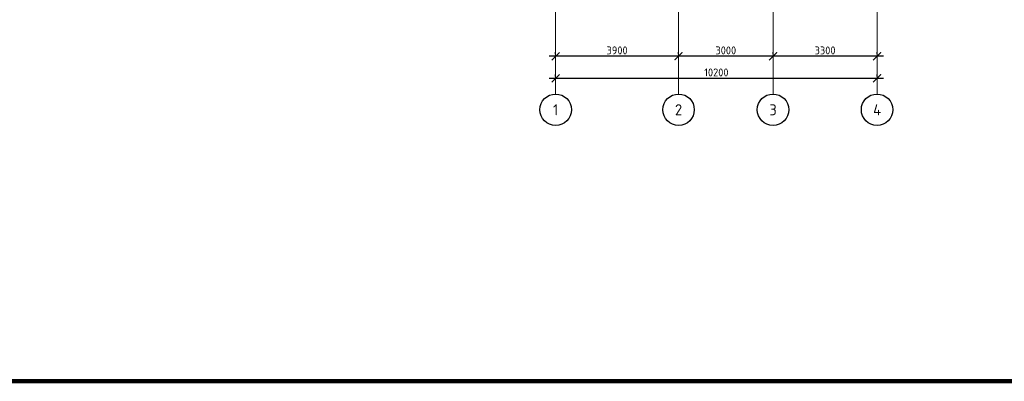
# Model space of a CAD drawing. Header units: millimetres. Extents: x -2096172177 to 2055029645, y -728784453 to 1899906214.
# Tile 41 of 109: x 1793824 to 1825064, y 889347 to 900834. Entities that reach past the tile are written whole.
import ezdxf
from ezdxf.enums import TextEntityAlignment as Align

# ---------------------------------------------------------------- set-up
doc = ezdxf.new("R2010")
doc.units = ezdxf.units.MM
doc.linetypes.add('DASHDOT_axis', pattern=[24, 20, -1.5, 1, -1.5])
doc.layers.add('Рамка', color=2, linetype='Continuous', lineweight=100)
doc.styles.add('GOST-2.304_Type-B', font='GOST Common.ttf')
doc.dimstyles.new('SPDS_units-mm', dxfattribs={"dimtxt": 2.5, "dimasz": 2.5, "dimexe": 1.25, "dimexo": 0.625, "dimtad": 1, "dimdec": 0, "dimtxsty": 'GOST-2.304_Type-B', "dimblk": 'ARCHTICK', "dimcen": 2.5, "dimdle": 2, "dimaunit": 1, "dimadec": 1, "dimazin": 2, "dimtfac": 1, "dimtdec": 0, "dimtmove": 1, "dimatfit": 3, "dimfxl": 1, "dimtfill": 1, "dimlwd": -1, "dimlwe": -1, "dimarcsym": 0})

# ---------------------------------------------------------------- blocks, each defined once
blk = doc.blocks.new('_ArchTick')
at = {"color": 0, "linetype": 'ByBlock', "const_width": 0.15}
blk.add_lwpolyline([(-0.5, -0.5), (0.5, 0.5)], dxfattribs=at)
blk = doc.blocks.new('*D217')
at = {"color": 0, "linetype": 'Continuous', "transparency": 16777216}
for p, q in [((1810628, 898972), (1821228, 898972)), ((1810828, 899034), (1810828, 899097)), ((1821028, 899034), (1821028, 899097))]:
    blk.add_line(p, q, dxfattribs=at)
at = {"layer": 'Defpoints', "color": 0, "linetype": 'DASHDOT_axis', "transparency": 16777216}
for p in [(1810828, 898972), (1821028, 898972), (1821028, 898972)]:
    blk.add_point(p, dxfattribs=at)
at = {"color": 0, "linetype": 'DASHDOT_axis', "transparency": 16777216, "xscale": 250, "yscale": 250, "zscale": 250, "rotation": 180}
blk.add_blockref('_ArchTick', (1810828, 898972), dxfattribs=at)
at = {"color": 0, "linetype": 'DASHDOT_axis', "transparency": 16777216, "xscale": 250, "yscale": 250, "zscale": 250}
blk.add_blockref('_ArchTick', (1821028, 898972), dxfattribs=at)
at = {"color": 0, "linetype": 'DASHDOT_axis', "transparency": 16777216, "insert": (1815928, 899159), "char_height": 250, "attachment_point": 5, "style": 'GOST-2.304_Type-B', "bg_fill": 3, "box_fill_scale": 1.1, "bg_fill_color": 256, "bg_fill_true_color": 13158600, "bg_fill_transparency": 0}
blk.add_mtext('10200', dxfattribs=at)
blk = doc.blocks.new('*D218')
at = {"color": 0, "linetype": 'Continuous', "transparency": 16777216}
for p, q in [((1810828, 899734), (1810828, 899797)), ((1814728, 899734), (1814728, 899797)), ((1814928, 899672), (1810628, 899672))]:
    blk.add_line(p, q, dxfattribs=at)
at = {"layer": 'Defpoints', "color": 0, "linetype": 'DASHDOT_axis', "transparency": 16777216}
for p in [(1810828, 899672), (1810828, 899672), (1814728, 899672)]:
    blk.add_point(p, dxfattribs=at)
at = {"color": 0, "linetype": 'DASHDOT_axis', "transparency": 16777216, "xscale": 250, "yscale": 250, "zscale": 250, "rotation": 180}
blk.add_blockref('_ArchTick', (1810828, 899672), dxfattribs=at)
at = {"color": 0, "linetype": 'DASHDOT_axis', "transparency": 16777216, "xscale": 250, "yscale": 250, "zscale": 250}
blk.add_blockref('_ArchTick', (1814728, 899672), dxfattribs=at)
at = {"color": 0, "linetype": 'DASHDOT_axis', "transparency": 16777216, "insert": (1812778, 899859), "char_height": 250, "attachment_point": 5, "style": 'GOST-2.304_Type-B', "bg_fill": 3, "box_fill_scale": 1.1, "bg_fill_color": 256, "bg_fill_true_color": 13158600, "bg_fill_transparency": 0}
blk.add_mtext('3900', dxfattribs=at)
blk = doc.blocks.new('*D219')
at = {"color": 0, "linetype": 'Continuous', "transparency": 16777216}
for p, q in [((1814728, 899734), (1814728, 899797)), ((1817728, 899734), (1817728, 899797)), ((1817928, 899672), (1814528, 899672))]:
    blk.add_line(p, q, dxfattribs=at)
at = {"layer": 'Defpoints', "color": 0, "linetype": 'DASHDOT_axis', "transparency": 16777216}
for p in [(1814728, 899672), (1814728, 899672), (1817728, 899672)]:
    blk.add_point(p, dxfattribs=at)
at = {"color": 0, "linetype": 'DASHDOT_axis', "transparency": 16777216, "xscale": 250, "yscale": 250, "zscale": 250, "rotation": 180}
blk.add_blockref('_ArchTick', (1814728, 899672), dxfattribs=at)
at = {"color": 0, "linetype": 'DASHDOT_axis', "transparency": 16777216, "xscale": 250, "yscale": 250, "zscale": 250}
blk.add_blockref('_ArchTick', (1817728, 899672), dxfattribs=at)
at = {"color": 0, "linetype": 'DASHDOT_axis', "transparency": 16777216, "insert": (1816228, 899859), "char_height": 250, "attachment_point": 5, "style": 'GOST-2.304_Type-B', "bg_fill": 3, "box_fill_scale": 1.1, "bg_fill_color": 256, "bg_fill_true_color": 13158600, "bg_fill_transparency": 0}
blk.add_mtext('3000', dxfattribs=at)
blk = doc.blocks.new('*D220')
at = {"color": 0, "linetype": 'Continuous', "transparency": 16777216}
for p, q in [((1817728, 899734), (1817728, 899797)), ((1821028, 899734), (1821028, 899797)), ((1821228, 899672), (1817528, 899672))]:
    blk.add_line(p, q, dxfattribs=at)
at = {"layer": 'Defpoints', "color": 0, "linetype": 'DASHDOT_axis', "transparency": 16777216}
for p in [(1817728, 899672), (1817728, 899672), (1821028, 899672)]:
    blk.add_point(p, dxfattribs=at)
at = {"color": 0, "linetype": 'DASHDOT_axis', "transparency": 16777216, "xscale": 250, "yscale": 250, "zscale": 250, "rotation": 180}
blk.add_blockref('_ArchTick', (1817728, 899672), dxfattribs=at)
at = {"color": 0, "linetype": 'DASHDOT_axis', "transparency": 16777216, "xscale": 250, "yscale": 250, "zscale": 250}
blk.add_blockref('_ArchTick', (1821028, 899672), dxfattribs=at)
at = {"color": 0, "linetype": 'DASHDOT_axis', "transparency": 16777216, "insert": (1819378, 899859), "char_height": 250, "attachment_point": 5, "style": 'GOST-2.304_Type-B', "bg_fill": 3, "box_fill_scale": 1.1, "bg_fill_color": 256, "bg_fill_true_color": 13158600, "bg_fill_transparency": 0}
blk.add_mtext('3300', dxfattribs=at)

msp = doc.modelspace()

# ---------------------------------------------------------------- linework, layer by layer
at = {"linetype": 'DASHDOT_axis', "lineweight": 20, "ltscale": 0.6}
for p, q in [((1810828.228, 901671.785), (1810828.228, 898471.785)), ((1814728.228, 901671.785), (1814728.228, 898471.785)), ((1817728.228, 901671.785), (1817728.228, 898471.785)), ((1821028.228, 901671.785), (1821028.228, 898471.785))]:
    msp.add_line(p, q, dxfattribs=at)
for centre in [(1810828.228, 897971.785), (1814728.228, 897971.785), (1817728.228, 897971.785), (1821028.228, 897971.785)]:
    msp.add_circle(centre, 500)
at = {"layer": 'Рамка'}
msp.add_line((1877954.242, 889346.663), (1762583.109, 889346.663), dxfattribs=at)

# ---------------------------------------------------------------- texts
at = {"linetype": 'DASHDOT_axis', "style": 'GOST-2.304_Type-B'}
for s, p in [('1', (1810828.228, 897971.785)), ('2', (1814728.228, 897971.785)), ('3', (1817728.228, 897971.785)), ('4', (1821028.228, 897971.785))]:
    msp.add_text(s, height=350, dxfattribs=at).set_placement(p, align=Align.MIDDLE_CENTER)

# ---------------------------------------------------------------- next in the draw order: dimensions: what is measured, and where the dimension line sits
at = {"linetype": 'DASHDOT_axis'}
for base, p1, p2, picture, middle in [((1810828.228, 899671.785), (1814728.228, 899671.785), (1810828.228, 899671.785), '*D218', (1812778.228, 899671.785)), ((1821028.228, 898971.785), (1810828.228, 898971.785), (1821028.228, 898971.785), '*D217', (1815928.228, 898971.785))]:
    dim = msp.add_linear_dim(base=base, p1=p1, p2=p2, dimstyle='SPDS_units-mm', override={"dimscale": 100}, dxfattribs=at)
    dim.commit()
    dim.dimension.update_dxf_attribs({"geometry": picture, "text_midpoint": middle, "dimtype": 160})

# ---------------------------------------------------------------- next in the draw order: dimensions: what is measured, and where the dimension line sits
dim = msp.add_linear_dim(base=(1814728.228, 899671.785), p1=(1817728.228, 899671.785), p2=(1814728.228, 899671.785), dimstyle='SPDS_units-mm', override={"dimscale": 100}, dxfattribs=at)
dim.commit()
dim.dimension.update_dxf_attribs({"geometry": '*D219', "text_midpoint": (1816228.228, 899671.785), "dimtype": 160})

# ---------------------------------------------------------------- next in the draw order: dimensions: what is measured, and where the dimension line sits
dim = msp.add_linear_dim(base=(1817728.228, 899671.785), p1=(1821028.228, 899671.785), p2=(1817728.228, 899671.785), dimstyle='SPDS_units-mm', override={"dimscale": 100}, dxfattribs=at)
dim.commit()
dim.dimension.update_dxf_attribs({"geometry": '*D220', "text_midpoint": (1819378.228, 899671.785), "dimtype": 160})

doc.saveas('drawing.dxf')
